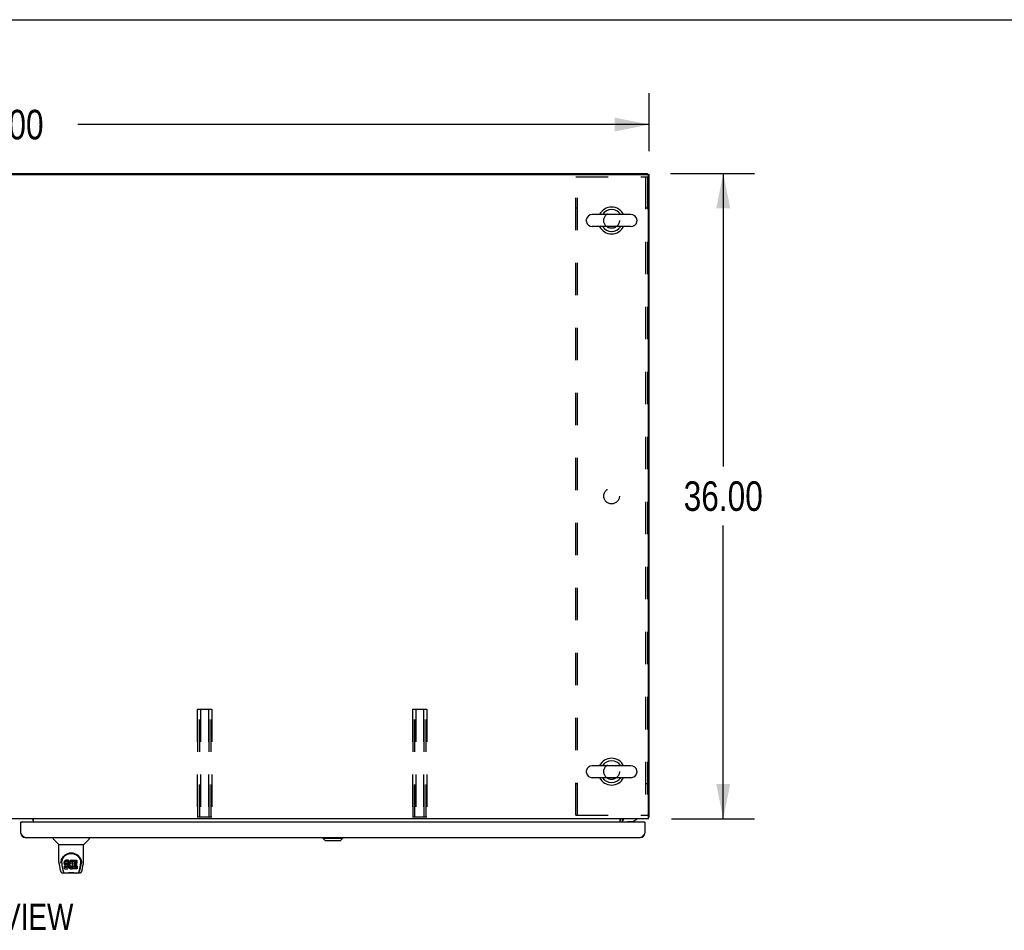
# Model space of a CAD drawing. Header units: inches. Extents: x 0 to 330, y 0 to 213.
# Tile 52 of 56: x 108 to 163, y 163 to 213. Entities that reach past the tile are written whole.
import ezdxf

# ---------------------------------------------------------------- set-up
doc = ezdxf.new("R2010")
doc.units = ezdxf.units.IN
doc.header["$LTSCALE"] = 18.135776
doc.header["$MEASUREMENT"] = 0
doc.linetypes.add('HIDDEN', pattern=[0.2, 0.1, -0.1])
doc.layers.get('0').update_dxf_attribs({"linetype": 'CONTINUOUS'})
for name, color, linetype in [('02___PRT_ALL_AXES', 7, 'CONTINUOUS'), ('DEFAULT_2', 8, 'HIDDEN'), ('DIMENSIONS', 7, 'CONTINUOUS')]:
    doc.layers.add(name, color=color, linetype=linetype)
doc.styles.get("Standard").update_dxf_attribs({"font": 'txt', "width": 0.8})
doc.dimstyles.new('DIMSTYLE_1', dxfattribs={"dimtxt": 1.648707, "dimasz": 1.939655, "dimexe": 0.09, "dimexo": 0.07, "dimgap": 0.0425, "dimtad": 0, "dimtih": 1, "dimtoh": 1, "dimzin": 4, "dimdsep": 46, "dimtxsty": 'Standard', "dimblk": '_FILLED', "dimblk1": '_FILLED', "dimblk2": '_FILLED', "dimcen": 0.09, "dimadec": 0, "dimazin": 0, "dimtfac": 1, "dimtofl": 0, "dimtmove": 0, "dimatfit": 3, "dimldrblk": '_FILLED', "dimfxl": 0, "dimtolj": 1, "dimtzin": 4, "dimarcsym": 0})

# ---------------------------------------------------------------- blocks, each defined once
blk = doc.blocks.new('_FILLED')
at = {"color": 0, "linetype": 'ByBlock'}
blk.add_solid([(0, 0), (-1, 0.2), (-1, -0.2)], dxfattribs=at)
blk = doc.blocks.new('*D1')
at = {"layer": 'DIMENSIONS', "color": 2, "linetype": 'Continuous'}
for p, q in [((71.15, 205.91), (71.15, 209.256)), ((143.15, 206.024), (143.15, 209.256)), ((71.15, 207.51), (103.028, 207.51)), ((143.15, 207.51), (111.271, 207.51))]:
    blk.add_line(p, q, dxfattribs=at)
at = {"layer": 'DIMENSIONS', "color": 2, "linetype": 'Continuous', "xscale": 1.9396551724, "yscale": 1.9396551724, "zscale": 1.9396551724, "rotation": 180}
blk.add_blockref('_FILLED', (71.15, 207.51), dxfattribs=at)
at = {"layer": 'DIMENSIONS', "color": 2, "linetype": 'Continuous', "xscale": 1.9396551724, "yscale": 1.9396551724, "zscale": 1.9396551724}
blk.add_blockref('_FILLED', (143.15, 207.51), dxfattribs=at)
at = {"layer": 'DIMENSIONS', "color": 2, "linetype": 'Continuous', "insert": (107.15, 208.335), "char_height": 1.6487, "width": 6.59483, "attachment_point": 2, "line_spacing_factor": 0.9}
blk.add_mtext('72.00', dxfattribs=at)
blk = doc.blocks.new('*D19')
at = {"layer": 'DIMENSIONS', "color": 2, "linetype": 'Continuous'}
for p, q in [((144.341, 204.781), (149.021, 204.781)), ((147.275, 204.781), (147.275, 188.43)), ((147.275, 168.781), (147.275, 185.132)), ((144.395, 168.781), (149.021, 168.781))]:
    blk.add_line(p, q, dxfattribs=at)
at = {"layer": 'DIMENSIONS', "color": 2, "linetype": 'Continuous', "xscale": 1.9396551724, "yscale": 1.9396551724, "zscale": 1.9396551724}
for p, rotation in [((147.275, 204.781), 90), ((147.275, 168.781), 270)]:
    blk.add_blockref('_FILLED', p, dxfattribs=dict(at, rotation=rotation))
at = {"layer": 'DIMENSIONS', "color": 2, "linetype": 'Continuous', "insert": (147.275, 187.605), "char_height": 1.6487, "width": 6.59483, "attachment_point": 2, "line_spacing_factor": 0.9}
blk.add_mtext('36.00', dxfattribs=at)

msp = doc.modelspace()

# ---------------------------------------------------------------- linework, layer by layer
at = {"color": 7, "linetype": 'Continuous'}
for p, q in [((0, 213.362), (329.741, 213.362)), ((71.254, 204.781), (143.046, 204.781)), ((143.046, 204.781), (143.046, 204.729)), ((143.046, 204.729), (143.15, 204.729)), ((139.636, 202.194), (139.636, 202.118)), ((142.126, 202.49), (139.966, 202.49)), ((142.456, 202.194), (142.456, 202.118)), ((142.126, 201.822), (139.966, 201.822)), ((139.636, 171.444), (139.636, 171.368)), ((142.126, 171.74), (139.966, 171.74)), ((142.456, 171.444), (142.456, 171.368)), ((142.126, 171.072), (139.966, 171.072)), ((142.2, 168.604), (142.439, 168.742)), ((142.303, 168.652), (142.283, 168.652)), ((142.303, 168.663), (142.303, 168.652)), ((142.439, 168.781), (142.439, 168.742)), ((143.098, 168.885), (143.15, 168.885)), ((108.107, 168.581), (108.087, 168.581)), ((141.651, 168.623), (141.651, 168.581)), ((142.2, 168.604), (141.927, 168.604)), ((142.88, 168.581), (142.9, 168.581)), ((109.896, 167.727), (109.896, 167.665)), ((110.205, 167.339), (109.908, 167.637)), ((111.595, 167.339), (111.893, 167.637)), ((111.904, 167.727), (111.904, 167.665)), ((124.942, 167.688), (124.942, 167.727)), ((124.942, 167.688), (126.045, 167.688)), ((125.06, 167.57), (124.942, 167.688)), ((124.943, 167.688), (124.943, 167.727)), ((125.061, 167.57), (124.943, 167.688)), ((125.06, 167.57), (125.927, 167.57)), ((125.927, 167.57), (126.045, 167.688)), ((126.045, 167.688), (126.045, 167.727)), ((110.211, 167.334), (111.589, 167.334)), ((110.211, 166.362), (110.211, 167.334)), ((111.589, 166.362), (111.589, 167.334)), ((110.562, 166.445), (110.552, 166.439)), ((110.584, 166.455), (110.562, 166.445)), ((110.562, 166.379), (110.562, 166.445)), ((110.607, 166.462), (110.584, 166.455)), ((110.584, 166.388), (110.584, 166.455)), ((110.747, 166.462), (110.607, 166.462)), ((110.607, 166.396), (110.607, 166.462)), ((110.748, 166.42), (110.747, 166.462)), ((110.747, 166.396), (110.747, 166.462)), ((110.843, 166.445), (110.824, 166.432)), ((110.863, 166.454), (110.843, 166.445)), ((110.843, 166.378), (110.843, 166.445)), ((110.885, 166.459), (110.863, 166.454)), ((110.863, 166.387), (110.863, 166.454)), ((110.907, 166.461), (110.885, 166.459)), ((110.885, 166.392), (110.885, 166.459)), ((110.907, 166.461), (110.929, 166.461)), ((110.907, 166.394), (110.907, 166.461)), ((110.941, 166.459), (110.929, 166.461)), ((110.929, 166.394), (110.929, 166.461)), ((110.951, 166.456), (110.941, 166.459)), ((110.941, 166.392), (110.941, 166.459)), ((110.97, 166.443), (110.951, 166.456)), ((110.951, 166.389), (110.951, 166.456)), ((110.97, 166.443), (110.97, 166.377)), ((110.98, 166.46), (111.217, 166.46)), ((110.98, 166.068), (110.98, 166.46)), ((111.221, 166.456), (111.221, 166.315)), ((110.226, 166.219), (110.291, 165.913)), ((110.329, 166.307), (110.329, 166.32)), ((110.329, 166.307), (110.329, 166.307)), ((110.336, 166.393), (110.335, 166.33)), ((110.373, 166.32), (110.373, 166.297)), ((110.382, 166.199), (110.44, 165.906)), ((110.516, 166.365), (110.514, 166.342)), ((110.514, 166.275), (110.514, 166.342)), ((110.516, 166.299), (110.514, 166.275)), ((110.514, 166.275), (110.515, 166.251)), ((110.515, 166.251), (110.519, 166.227)), ((110.521, 166.389), (110.516, 166.365)), ((110.516, 166.299), (110.516, 166.365)), ((110.521, 166.322), (110.516, 166.299)), ((110.517, 165.989), (110.517, 166.131)), ((110.519, 166.227), (110.527, 166.205)), ((110.53, 166.411), (110.521, 166.389)), ((110.521, 166.322), (110.521, 166.389)), ((110.53, 166.344), (110.521, 166.322)), ((110.58, 166.136), (110.521, 166.135)), ((110.521, 166.068), (110.521, 166.135)), ((110.58, 166.069), (110.521, 166.068)), ((110.521, 165.984), (110.665, 165.984)), ((110.527, 166.205), (110.54, 166.185)), ((110.544, 166.431), (110.53, 166.411)), ((110.53, 166.344), (110.53, 166.411)), ((110.544, 166.364), (110.53, 166.344)), ((110.54, 166.185), (110.556, 166.168)), ((110.552, 166.439), (110.544, 166.431)), ((110.544, 166.364), (110.544, 166.431)), ((110.552, 166.372), (110.544, 166.364)), ((110.552, 166.372), (110.552, 166.439)), ((110.562, 166.379), (110.552, 166.372)), ((110.556, 166.168), (110.576, 166.155)), ((110.584, 166.388), (110.562, 166.379)), ((110.576, 166.155), (110.587, 166.15)), ((110.641, 166.136), (110.58, 166.136)), ((110.58, 166.069), (110.58, 166.136)), ((110.641, 166.069), (110.58, 166.069)), ((110.607, 166.396), (110.584, 166.388)), ((110.585, 166.263), (110.586, 166.278)), ((110.586, 166.256), (110.585, 166.263)), ((110.586, 166.278), (110.588, 166.293)), ((110.586, 166.256), (110.586, 166.278)), ((110.588, 166.248), (110.586, 166.256)), ((110.587, 166.15), (110.599, 166.148)), ((110.588, 166.293), (110.591, 166.3)), ((110.588, 166.248), (110.588, 166.293)), ((110.593, 166.242), (110.588, 166.248)), ((110.591, 166.3), (110.597, 166.305)), ((110.593, 166.242), (110.593, 166.301)), ((110.599, 166.238), (110.593, 166.242)), ((110.597, 166.305), (110.611, 166.309)), ((110.599, 166.305), (110.598, 166.305)), ((110.613, 166.301), (110.599, 166.305)), ((110.599, 166.238), (110.599, 166.305)), ((110.613, 166.234), (110.599, 166.238)), ((110.599, 166.148), (110.646, 166.148)), ((110.747, 166.396), (110.607, 166.396)), ((110.611, 166.309), (110.626, 166.31)), ((110.637, 166.302), (110.613, 166.301)), ((110.613, 166.234), (110.613, 166.301)), ((110.637, 166.235), (110.613, 166.234)), ((110.626, 166.31), (110.739, 166.31)), ((110.661, 166.3), (110.637, 166.302)), ((110.637, 166.235), (110.637, 166.302)), ((110.661, 166.234), (110.637, 166.235)), ((110.656, 166.137), (110.641, 166.136)), ((110.641, 166.069), (110.641, 166.136)), ((110.656, 166.07), (110.641, 166.069)), ((110.646, 166.148), (110.654, 166.147)), ((110.654, 166.147), (110.661, 166.145)), ((110.663, 166.141), (110.656, 166.137)), ((110.656, 166.07), (110.656, 166.137)), ((110.663, 166.074), (110.656, 166.07)), ((110.685, 166.295), (110.661, 166.3)), ((110.661, 166.234), (110.661, 166.3)), ((110.685, 166.228), (110.661, 166.234)), ((110.661, 166.145), (110.667, 166.14)), ((110.664, 166.142), (110.663, 166.141)), ((110.663, 166.074), (110.663, 166.141)), ((110.668, 166.079), (110.663, 166.074)), ((110.665, 165.984), (110.677, 165.986)), ((110.667, 166.14), (110.672, 166.134)), ((110.668, 166.079), (110.668, 166.139)), ((110.678, 166.091), (110.668, 166.079)), ((110.672, 166.134), (110.678, 166.121)), ((110.677, 165.986), (110.689, 165.99)), ((110.678, 166.091), (110.678, 166.123)), ((110.678, 166.121), (110.681, 166.106)), ((110.68, 166.098), (110.678, 166.091)), ((110.68, 166.098), (110.68, 166.11)), ((110.681, 166.106), (110.68, 166.098)), ((110.696, 166.29), (110.685, 166.295)), ((110.685, 166.228), (110.685, 166.295)), ((110.696, 166.224), (110.685, 166.228)), ((110.689, 165.99), (110.708, 166.004)), ((110.705, 166.284), (110.696, 166.29)), ((110.696, 166.224), (110.696, 166.29)), ((110.705, 166.217), (110.696, 166.224)), ((110.723, 166.267), (110.705, 166.284)), ((110.705, 166.217), (110.705, 166.284)), ((110.723, 166.2), (110.705, 166.217)), ((110.708, 166.004), (110.725, 166.02)), ((110.736, 166.247), (110.723, 166.267)), ((110.723, 166.2), (110.723, 166.267)), ((110.736, 166.18), (110.723, 166.2)), ((110.725, 166.02), (110.732, 166.03)), ((110.732, 166.03), (110.737, 166.041)), ((110.745, 166.225), (110.736, 166.247)), ((110.736, 166.18), (110.736, 166.247)), ((110.745, 166.158), (110.736, 166.18)), ((110.737, 166.041), (110.746, 166.064)), ((110.739, 166.31), (110.744, 166.311)), ((110.744, 166.311), (110.746, 166.316)), ((110.746, 166.221), (110.745, 166.225)), ((110.745, 166.158), (110.745, 166.225)), ((110.751, 166.135), (110.745, 166.158)), ((110.746, 166.316), (110.747, 166.329)), ((110.751, 166.298), (110.746, 166.254)), ((110.746, 166.187), (110.746, 166.254)), ((110.751, 166.232), (110.746, 166.187)), ((110.746, 166.187), (110.747, 166.165)), ((110.746, 166.064), (110.752, 166.087)), ((110.748, 166.353), (110.747, 166.396)), ((110.747, 166.329), (110.748, 166.353)), ((110.747, 166.165), (110.75, 166.143)), ((110.748, 166.353), (110.748, 166.42)), ((110.75, 166.143), (110.755, 166.121)), ((110.755, 166.32), (110.751, 166.298)), ((110.751, 166.232), (110.751, 166.298)), ((110.755, 166.254), (110.751, 166.232)), ((110.754, 166.111), (110.751, 166.135)), ((110.752, 166.087), (110.754, 166.111)), ((110.754, 166.111), (110.754, 166.125)), ((110.761, 166.342), (110.755, 166.32)), ((110.755, 166.254), (110.755, 166.32)), ((110.761, 166.275), (110.755, 166.254)), ((110.755, 166.121), (110.762, 166.1)), ((110.77, 166.362), (110.761, 166.342)), ((110.761, 166.275), (110.761, 166.342)), ((110.77, 166.296), (110.761, 166.275)), ((110.762, 166.1), (110.783, 166.061)), ((110.78, 166.382), (110.77, 166.362)), ((110.77, 166.296), (110.77, 166.362)), ((110.78, 166.315), (110.77, 166.296)), ((110.793, 166.4), (110.78, 166.382)), ((110.78, 166.315), (110.78, 166.382)), ((110.793, 166.333), (110.78, 166.315)), ((110.783, 166.061), (110.796, 166.042)), ((110.808, 166.417), (110.793, 166.4)), ((110.793, 166.333), (110.793, 166.4)), ((110.808, 166.35), (110.793, 166.333)), ((110.796, 166.042), (110.81, 166.026)), ((110.824, 166.432), (110.808, 166.417)), ((110.808, 166.35), (110.808, 166.417)), ((110.824, 166.365), (110.808, 166.35)), ((110.81, 166.026), (110.827, 166.011)), ((110.82, 166.23), (110.816, 166.203)), ((110.816, 166.203), (110.816, 166.176)), ((110.816, 166.176), (110.817, 166.163)), ((110.817, 166.163), (110.817, 166.203)), ((110.817, 166.163), (110.82, 166.15)), ((110.819, 166.222), (110.82, 166.217)), ((110.823, 166.242), (110.82, 166.23)), ((110.82, 166.217), (110.83, 166.192)), ((110.82, 166.15), (110.82, 166.217)), ((110.82, 166.15), (110.83, 166.125)), ((110.829, 166.254), (110.823, 166.242)), ((110.824, 166.365), (110.824, 166.432)), ((110.843, 166.378), (110.824, 166.365)), ((110.827, 166.011), (110.845, 165.997)), ((110.843, 166.277), (110.829, 166.254)), ((110.83, 166.192), (110.844, 166.169)), ((110.83, 166.125), (110.83, 166.192)), ((110.83, 166.125), (110.844, 166.102)), ((110.863, 166.387), (110.843, 166.378)), ((110.852, 166.288), (110.843, 166.277)), ((110.844, 166.169), (110.852, 166.159)), ((110.844, 166.102), (110.844, 166.169)), ((110.844, 166.102), (110.852, 166.092)), ((110.845, 165.997), (110.854, 165.992)), ((110.862, 166.295), (110.852, 166.288)), ((110.852, 166.159), (110.862, 166.15)), ((110.852, 166.092), (110.852, 166.159)), ((110.852, 166.092), (110.862, 166.083)), ((110.854, 165.992), (110.865, 165.988)), ((110.887, 166.306), (110.862, 166.295)), ((110.862, 166.15), (110.874, 166.143)), ((110.862, 166.083), (110.862, 166.15)), ((110.862, 166.083), (110.874, 166.076)), ((110.885, 166.392), (110.863, 166.387)), ((110.865, 165.988), (110.887, 165.983)), ((110.874, 166.143), (110.886, 166.138)), ((110.874, 166.076), (110.874, 166.143)), ((110.874, 166.076), (110.886, 166.071)), ((110.907, 166.394), (110.885, 166.392)), ((110.886, 166.138), (110.899, 166.135)), ((110.886, 166.071), (110.886, 166.138)), ((110.886, 166.071), (110.899, 166.069)), ((110.9, 166.309), (110.887, 166.306)), ((110.887, 165.983), (110.909, 165.98)), ((110.899, 166.135), (110.913, 166.135)), ((110.899, 166.069), (110.899, 166.135)), ((110.899, 166.069), (110.913, 166.068)), ((110.913, 166.309), (110.9, 166.309)), ((110.929, 166.394), (110.907, 166.394)), ((110.909, 165.98), (110.931, 165.983)), ((110.927, 166.306), (110.913, 166.309)), ((110.913, 166.135), (110.926, 166.137)), ((110.913, 166.068), (110.913, 166.135)), ((110.913, 166.068), (110.926, 166.07)), ((110.926, 166.137), (110.938, 166.141)), ((110.926, 166.07), (110.926, 166.137)), ((110.926, 166.07), (110.938, 166.074)), ((110.939, 166.301), (110.927, 166.306)), ((110.941, 166.392), (110.929, 166.394)), ((110.931, 165.983), (110.952, 165.99)), ((110.938, 166.141), (110.951, 166.146)), ((110.938, 166.074), (110.938, 166.141)), ((110.938, 166.074), (110.951, 166.08)), ((110.951, 166.389), (110.941, 166.392)), ((110.971, 166.371), (110.945, 166.303)), ((110.97, 166.377), (110.951, 166.389)), ((110.951, 166.146), (110.962, 166.154)), ((110.951, 166.08), (110.951, 166.146)), ((110.951, 166.08), (110.962, 166.087)), ((110.952, 165.99), (110.971, 166.002)), ((110.962, 166.154), (110.962, 166.087)), ((110.968, 166.153), (110.98, 166.135)), ((110.968, 166.086), (110.98, 166.068)), ((110.971, 166.44), (110.971, 166.377)), ((110.982, 166.002), (110.971, 166.002)), ((110.971, 166.002), (110.971, 166.002)), ((110.98, 166.394), (111.217, 166.394)), ((110.982, 165.989), (110.982, 166.002)), ((111.217, 165.984), (110.986, 165.984)), ((111.05, 166.306), (111.05, 166.238)), ((111.051, 166.147), (111.051, 166.07)), ((111.217, 166.31), (111.055, 166.31)), ((111.055, 166.301), (111.186, 166.301)), ((111.055, 166.234), (111.186, 166.234)), ((111.186, 166.152), (111.056, 166.152)), ((111.056, 166.132), (111.217, 166.132)), ((111.056, 166.065), (111.217, 166.065)), ((111.19, 166.296), (111.19, 166.156)), ((111.222, 166.128), (111.222, 165.989)), ((111.361, 165.906), (111.417, 166.196)), ((111.402, 165.941), (111.455, 166.212)), ((111.417, 166.196), (111.418, 166.2)), ((111.464, 166.393), (111.465, 166.33)), ((111.471, 166.32), (111.471, 166.307)), ((111.471, 166.307), (111.471, 166.307)), ((111.509, 165.913), (111.574, 166.219)), ((110.415, 165.759), (110.617, 165.759)), ((110.457, 165.838), (110.45, 165.838)), ((110.459, 165.831), (110.459, 165.832)), ((110.502, 165.759), (110.496, 165.759)), ((110.502, 165.759), (110.501, 165.759)), ((111.193, 165.747), (110.607, 165.747)), ((111.184, 165.759), (111.385, 165.759)), ((111.3, 165.759), (111.298, 165.759)), ((111.341, 165.832), (111.345, 165.842)), ((111.341, 165.831), (111.341, 165.832)), ((111.35, 165.838), (111.343, 165.838))]:
    msp.add_line(p, q, dxfattribs=at)
at = {"color": 3, "linetype": 'Continuous'}
for p, q in [((71.264, 204.729), (143.035, 204.729)), ((143.098, 168.781), (143.098, 204.666)), ((143.15, 168.885), (143.15, 204.729)), ((143.098, 168.781), (71.202, 168.781)), ((108.796, 168.581), (108.796, 168.781)), ((141.525, 168.581), (141.525, 168.781)), ((141.629, 168.677), (141.629, 168.581)), ((141.643, 168.773), (141.641, 168.775)), ((141.655, 168.762), (141.65, 168.767)), ((143.098, 168.865), (143.102, 168.866)), ((108.087, 167.974), (108.087, 168.581)), ((142.88, 168.581), (108.107, 168.581)), ((142.9, 168.581), (142.9, 167.974)), ((108.334, 167.727), (142.653, 167.727))]:
    msp.add_line(p, q, dxfattribs=at)
for points in [[(141.641, 168.775), (141.639, 168.777), (141.636, 168.778), (141.634, 168.78), (141.632, 168.78), (141.63, 168.781)], [(141.65, 168.767), (141.648, 168.769), (141.646, 168.771), (141.643, 168.773)], [(141.665, 168.756), (141.664, 168.755), (141.664, 168.755), (141.663, 168.756), (141.662, 168.756), (141.661, 168.757), (141.66, 168.758), (141.658, 168.759), (141.657, 168.76), (141.655, 168.762)], [(143.102, 168.866), (143.106, 168.867), (143.11, 168.868), (143.114, 168.869)], [(143.114, 168.869), (143.122, 168.871), (143.126, 168.871), (143.129, 168.872), (143.132, 168.873), (143.135, 168.874), (143.138, 168.875), (143.14, 168.875), (143.143, 168.876), (143.145, 168.877), (143.146, 168.878), (143.147, 168.88), (143.148, 168.881), (143.149, 168.882), (143.15, 168.883), (143.15, 168.885)], [(108.334, 167.727), (108.322, 167.728), (108.311, 167.73), (108.3, 167.733), (108.289, 167.737), (108.278, 167.743), (108.266, 167.75), (108.255, 167.758), (108.244, 167.767), (108.233, 167.777), (108.222, 167.788), (108.21, 167.8), (108.199, 167.812), (108.188, 167.826), (108.177, 167.841), (108.166, 167.856), (108.154, 167.872), (108.143, 167.888), (108.132, 167.904), (108.121, 167.922), (108.11, 167.939), (108.098, 167.956), (108.087, 167.974)], [(142.9, 167.974), (142.888, 167.956), (142.877, 167.939), (142.866, 167.922), (142.855, 167.904), (142.844, 167.888), (142.832, 167.872), (142.821, 167.856), (142.81, 167.841), (142.799, 167.826), (142.788, 167.812), (142.776, 167.8), (142.765, 167.788), (142.754, 167.777), (142.743, 167.767), (142.732, 167.758), (142.72, 167.75), (142.709, 167.743), (142.698, 167.737), (142.687, 167.733), (142.676, 167.73), (142.664, 167.728), (142.653, 167.727)]]:
    msp.add_lwpolyline(points, dxfattribs=at)
at = {"color": 7, "linetype": 'Continuous'}
for points in [[(110.329, 166.32), (110.332, 166.362), (110.34, 166.414), (110.351, 166.463), (110.366, 166.509), (110.385, 166.553), (110.407, 166.593), (110.431, 166.632), (110.458, 166.668), (110.487, 166.701), (110.519, 166.732), (110.554, 166.761), (110.59, 166.786), (110.629, 166.809), (110.67, 166.829), (110.713, 166.846), (110.758, 166.86), (110.804, 166.869), (110.851, 166.875), (110.898, 166.878), (110.946, 166.876), (110.993, 166.87), (111.038, 166.861), (111.083, 166.847), (111.126, 166.831), (111.167, 166.811), (111.206, 166.789), (111.243, 166.763), (111.278, 166.735), (111.31, 166.704), (111.34, 166.671), (111.367, 166.635), (111.392, 166.597), (111.413, 166.557), (111.432, 166.514), (111.448, 166.468), (111.46, 166.419), (111.468, 166.367), (111.471, 166.32)], [(110.373, 166.32), (110.374, 166.34), (110.375, 166.364), (110.378, 166.388), (110.381, 166.412), (110.386, 166.436), (110.392, 166.459), (110.399, 166.481), (110.406, 166.504), (110.415, 166.525), (110.424, 166.546), (110.435, 166.567), (110.445, 166.586), (110.457, 166.605), (110.469, 166.623), (110.482, 166.64), (110.495, 166.657), (110.509, 166.673), (110.523, 166.688), (110.537, 166.702), (110.552, 166.715), (110.567, 166.728), (110.582, 166.74), (110.598, 166.751), (110.613, 166.762), (110.629, 166.772), (110.645, 166.781), (110.661, 166.789), (110.676, 166.797), (110.692, 166.804), (110.708, 166.811), (110.724, 166.817), (110.74, 166.822), (110.756, 166.827), (110.772, 166.831), (110.788, 166.835), (110.804, 166.838), (110.82, 166.841), (110.836, 166.843), (110.852, 166.845), (110.868, 166.846), (110.884, 166.847), (110.899, 166.847), (110.915, 166.847), (110.931, 166.846), (110.947, 166.845), (110.963, 166.843), (110.979, 166.841), (110.995, 166.838), (111.011, 166.835), (111.027, 166.831), (111.043, 166.827), (111.059, 166.822), (111.075, 166.817), (111.091, 166.811), (111.107, 166.805), (111.123, 166.797), (111.139, 166.79), (111.155, 166.781), (111.171, 166.772), (111.186, 166.762), (111.202, 166.752), (111.217, 166.741), (111.233, 166.729), (111.248, 166.716), (111.262, 166.703), (111.277, 166.688), (111.291, 166.673), (111.305, 166.657), (111.318, 166.641), (111.331, 166.623), (111.343, 166.605), (111.355, 166.586), (111.366, 166.567), (111.376, 166.547), (111.385, 166.526), (111.394, 166.504), (111.402, 166.482), (111.408, 166.459), (111.414, 166.436), (111.419, 166.413), (111.423, 166.389), (111.425, 166.365), (111.427, 166.34), (111.427, 166.32)], [(110.211, 166.362), (110.212, 166.335), (110.215, 166.293), (110.22, 166.251), (110.226, 166.219)], [(110.291, 165.913), (110.295, 165.899), (110.3, 165.878), (110.306, 165.859), (110.312, 165.843), (110.319, 165.828), (110.326, 165.814), (110.335, 165.802), (110.344, 165.791), (110.355, 165.781), (110.367, 165.772), (110.381, 165.766), (110.396, 165.761), (110.411, 165.759), (110.415, 165.759)], [(110.373, 166.297), (110.373, 166.28), (110.375, 166.252), (110.378, 166.224), (110.382, 166.199)], [(110.44, 165.906), (110.442, 165.894), (110.445, 165.881), (110.448, 165.867), (110.452, 165.854), (110.456, 165.842), (110.459, 165.832)], [(110.521, 166.135), (110.521, 166.135), (110.52, 166.135), (110.52, 166.135), (110.519, 166.135), (110.519, 166.135), (110.518, 166.134), (110.518, 166.134), (110.518, 166.134), (110.517, 166.133), (110.517, 166.133), (110.517, 166.132), (110.517, 166.132), (110.517, 166.131), (110.517, 166.131)], [(110.521, 166.068), (110.521, 166.068), (110.52, 166.068), (110.52, 166.068), (110.519, 166.068), (110.519, 166.068), (110.518, 166.068), (110.518, 166.067), (110.518, 166.067), (110.517, 166.067), (110.517, 166.066), (110.517, 166.066), (110.517, 166.065), (110.517, 166.065), (110.517, 166.064)], [(111.345, 165.842), (111.348, 165.854), (111.352, 165.867), (111.355, 165.881), (111.358, 165.894), (111.361, 165.906)], [(111.385, 165.759), (111.4, 165.76), (111.413, 165.763), (111.425, 165.768), (111.437, 165.775), (111.448, 165.783), (111.457, 165.792), (111.465, 165.802), (111.473, 165.812), (111.479, 165.824), (111.485, 165.836), (111.491, 165.85), (111.496, 165.865), (111.501, 165.882), (111.506, 165.901), (111.509, 165.913)], [(111.418, 166.2), (111.419, 166.203), (111.419, 166.206), (111.42, 166.209), (111.42, 166.212), (111.421, 166.215), (111.421, 166.218), (111.422, 166.222), (111.422, 166.225), (111.423, 166.229), (111.423, 166.232), (111.424, 166.236), (111.424, 166.24), (111.424, 166.244), (111.425, 166.248), (111.425, 166.252), (111.426, 166.256), (111.426, 166.261), (111.426, 166.265), (111.426, 166.27), (111.427, 166.275), (111.427, 166.279), (111.427, 166.284), (111.427, 166.289), (111.427, 166.294), (111.427, 166.32)], [(111.574, 166.219), (111.58, 166.25), (111.586, 166.292), (111.589, 166.335), (111.589, 166.363)], [(110.459, 165.831), (110.465, 165.819), (110.471, 165.806), (110.477, 165.796), (110.484, 165.787), (110.491, 165.778), (110.499, 165.772), (110.508, 165.766), (110.518, 165.762), (110.528, 165.759), (110.536, 165.759)], [(110.617, 165.759), (110.637, 165.759), (110.659, 165.761), (110.683, 165.763), (110.707, 165.766), (110.733, 165.769), (110.76, 165.772), (110.787, 165.774), (110.815, 165.777), (110.844, 165.778), (110.874, 165.779), (110.903, 165.78), (110.932, 165.779), (110.961, 165.778), (110.99, 165.776), (111.017, 165.774), (111.044, 165.771), (111.071, 165.768), (111.096, 165.766), (111.12, 165.763), (111.142, 165.761), (111.164, 165.759), (111.184, 165.759)], [(110.617, 165.759), (110.639, 165.759), (110.665, 165.761), (110.693, 165.764), (110.75, 165.769)], [(110.75, 165.769), (110.779, 165.772), (110.809, 165.774), (110.839, 165.776), (110.869, 165.777), (110.9, 165.778), (110.93, 165.777), (110.961, 165.776), (110.991, 165.775), (111.021, 165.772), (111.05, 165.769), (111.107, 165.764)], [(111.107, 165.764), (111.135, 165.761), (111.161, 165.759), (111.184, 165.759)], [(111.264, 165.759), (111.272, 165.759), (111.282, 165.762), (111.292, 165.766), (111.301, 165.771), (111.309, 165.778), (111.316, 165.787), (111.323, 165.796), (111.329, 165.806), (111.336, 165.819), (111.341, 165.831)]]:
    msp.add_lwpolyline(points, dxfattribs=at)
at = {"color": 3, "linetype": 'Continuous'}
for centre, radius, start, end in [((143.035, 204.666), 0.0625, 0, 90), ((108.653, 168.638), 0.142, 0, 90), ((141.733, 168.677), 0.104, 90, 180), ((108.107, 168.561), 0.02, 90, 180), ((142.88, 168.561), 0.02, 0, 90), ((108.334, 167.974), 0.246, 180, 270), ((142.653, 167.974), 0.246, 270, 360)]:
    msp.add_arc(centre, radius, start, end, dxfattribs=at)
at = {"color": 7, "linetype": 'Continuous'}
for centre, radius, start, end in [((141.046, 202.156), 0.75, 26.4733, 153.5267), ((141.046, 202.156), 0.61, 33.2138, 146.7862), ((139.793, 202.194), 0.157, 167.5716, 180), ((139.966, 202.156), 0.334, 90, 167.5716), ((142.126, 202.156), 0.334, 12.4284, 90), ((142.299, 202.194), 0.157, 0, 12.4284), ((139.793, 202.118), 0.157, 180, 192.4284), ((139.966, 202.156), 0.334, 192.4284, 270), ((141.046, 202.156), 0.75, 206.4733, 333.5267), ((141.046, 202.156), 0.61, 213.2138, 326.7862), ((142.126, 202.156), 0.334, 270, 347.5716), ((142.299, 202.118), 0.157, 347.5716, 360), ((141.046, 171.406), 0.75, 26.4733, 153.5267), ((141.046, 171.406), 0.61, 33.2138, 146.7862), ((139.793, 171.444), 0.157, 167.5716, 180), ((139.966, 171.406), 0.334, 90, 167.5716), ((142.126, 171.406), 0.334, 12.4284, 90), ((142.299, 171.444), 0.157, 0, 12.4284), ((139.793, 171.368), 0.157, 180, 192.4284), ((139.966, 171.406), 0.334, 192.4284, 270), ((141.046, 171.406), 0.75, 206.4733, 333.5267), ((141.046, 171.406), 0.61, 213.2138, 326.7862), ((142.126, 171.406), 0.334, 270, 347.5716), ((142.299, 171.368), 0.157, 347.5716, 360), ((141.733, 168.677), 0.208, 149.986, 180), ((141.809, 168.623), 0.157, 90, 180), ((142.188, 168.667), 0.116, 312.7197, 352.413), ((141.927, 168.505), 0.0984, 90, 129.3648), ((141.981, 168.667), 0.116, 217.5313, 227.2803), ((109.936, 167.665), 0.0394, 180, 225), ((111.865, 167.665), 0.0394, 315, 360), ((110.219, 167.353), 0.0197, 225, 262.5), ((111.581, 167.353), 0.0197, 277.5, 315), ((110.607, 165.767), 0.0197, 203.607, 270), ((111.193, 165.767), 0.0197, 270, 336.393)]:
    msp.add_arc(centre, radius, start, end, dxfattribs=at)
for centre, major_axis, ratio, start_param, end_param in [((110.9, 166.32), (0, 0.565), 0.999848, 1.129542, 1.553352), ((110.967, 166.44), (0.00448, 0), 1, 0.003891, 0.905353), ((111.217, 166.456), (0, 0.00448), 1, -1.570796, 0), ((110.9, 166.32), (0, 0.565), 0.999848, 4.519536, 5.157611), ((110.521, 165.989), (0, 0.00483), 1, 1.570796, 3.141593), ((110.941, 166.305), (0.00448, 0), 1, -1.986921, -0.366491), ((110.964, 166.15), (0.00448, 0), 1, 0.594971, 2.222579), ((110.964, 166.083), (0.00448, 0), 1, 0.594971, 2.222579), ((110.967, 166.373), (0, 0.00448), 1, -1.566955, -0.665444), ((110.986, 165.989), (0, 0.00448), 1, 1.570796, 3.141593), ((111.055, 166.306), (0, 0.00448), 1, 0, 1.570796), ((111.055, 166.305), (0.00448, 0), 1, 3.535633, 4.712389), ((111.055, 166.238), (0, 0.00448), 1, 1.570796, 3.141593), ((111.056, 166.147), (0, 0.00448), 1, 0, 1.570796), ((111.056, 166.137), (0, 0.00448), 1, 1.570796, 3.141593), ((111.056, 166.07), (0, 0.00448), 1, 1.570796, 3.141593), ((111.186, 166.296), (0, 0.00448), 1, -1.570796, 0), ((111.186, 166.229), (0, 0.00448), 1, -1.570796, 0), ((111.186, 166.156), (0, 0.00448), 1, -3.141593, -1.570796), ((111.217, 166.389), (0, 0.00448), 1, -1.570796, 0), ((111.217, 166.315), (0, 0.00448), 1, -3.141593, -1.570796), ((111.217, 166.128), (0, 0.00448), 1, -1.570796, 0), ((111.217, 166.061), (0, 0.00448), 1, -1.570796, 0), ((111.217, 165.989), (0, 0.00448), 1, -3.141593, -1.570796), ((111.344, 166.192), (-0.007, 0.354), 0.213027, -3.145575, -2.360177)]:
    msp.add_ellipse(centre, major_axis=major_axis, ratio=ratio, start_param=start_param, end_param=end_param, dxfattribs=at)
at = {"layer": '02___PRT_ALL_AXES', "color": 8, "linetype": 'HIDDEN'}
for centre in [(141.046, 202.161), (141.046, 186.786), (141.046, 171.411)]:
    msp.add_circle(centre, 0.438, dxfattribs=at)
at = {"layer": 'DEFAULT_2', "color": 8, "linetype": 'HIDDEN'}
for p, q in [((139.046, 204.599), (143.046, 204.599)), ((139.046, 168.974), (139.046, 204.599)), ((139.15, 168.974), (139.15, 204.599)), ((142.942, 204.599), (142.942, 168.974)), ((143.046, 204.599), (143.046, 168.974)), ((139.15, 202.849), (139.046, 202.849)), ((143.046, 202.849), (142.942, 202.849)), ((117.931, 174.885), (118.743, 174.885)), ((117.931, 174.885), (117.931, 168.885)), ((117.971, 168.885), (117.971, 174.885)), ((118.078, 168.885), (118.078, 174.885)), ((118.118, 174.885), (118.118, 168.885)), ((118.556, 174.885), (118.556, 168.885)), ((118.596, 168.885), (118.596, 174.885)), ((118.703, 168.885), (118.703, 174.885)), ((118.743, 174.885), (118.743, 168.885)), ((129.931, 174.885), (130.743, 174.885)), ((129.931, 174.885), (129.931, 168.885)), ((129.971, 168.885), (129.971, 174.885)), ((130.078, 168.885), (130.078, 174.885)), ((130.118, 174.885), (130.118, 168.885)), ((130.556, 174.885), (130.556, 168.885)), ((130.596, 168.885), (130.596, 174.885)), ((130.703, 168.885), (130.703, 174.885)), ((130.743, 174.885), (130.743, 168.885)), ((139.15, 170.724), (139.046, 170.724)), ((143.046, 170.724), (142.942, 170.724)), ((117.931, 168.885), (118.743, 168.885)), ((129.931, 168.885), (130.743, 168.885)), ((139.046, 168.974), (143.046, 168.974))]:
    msp.add_line(p, q, dxfattribs=at)

# ---------------------------------------------------------------- texts
at = {"layer": 'DIMENSIONS', "color": 2, "linetype": 'Continuous', "insert": (107.214, 164.036), "char_height": 1.4547, "width": 9.31034, "attachment_point": 2, "line_spacing_factor": 0.9}
msp.add_mtext('TOP VIEW', dxfattribs=at)

# ---------------------------------------------------------------- dimensions: what is measured, and where the dimension line sits
at = {"layer": 'DIMENSIONS', "color": 2, "linetype": 'Continuous'}
dim = msp.add_linear_dim(base=(143.15, 207.51), p1=(71.15, 209.326), p2=(143.15, 209.326), dimstyle='DIMSTYLE_1', dxfattribs=at)
dim.commit()
dim.dimension.update_dxf_attribs({"geometry": '*D1', "text_midpoint": (107.15, 207.51), "dimtype": 160})
dim = msp.add_linear_dim(base=(147.275, 204.781), p1=(144.325, 168.781), p2=(144.271, 204.781), angle=90, dimstyle='DIMSTYLE_1', dxfattribs=at)
dim.commit()
dim.dimension.update_dxf_attribs({"geometry": '*D19', "text_midpoint": (147.275, 186.781), "dimtype": 160})

doc.saveas('drawing.dxf')
